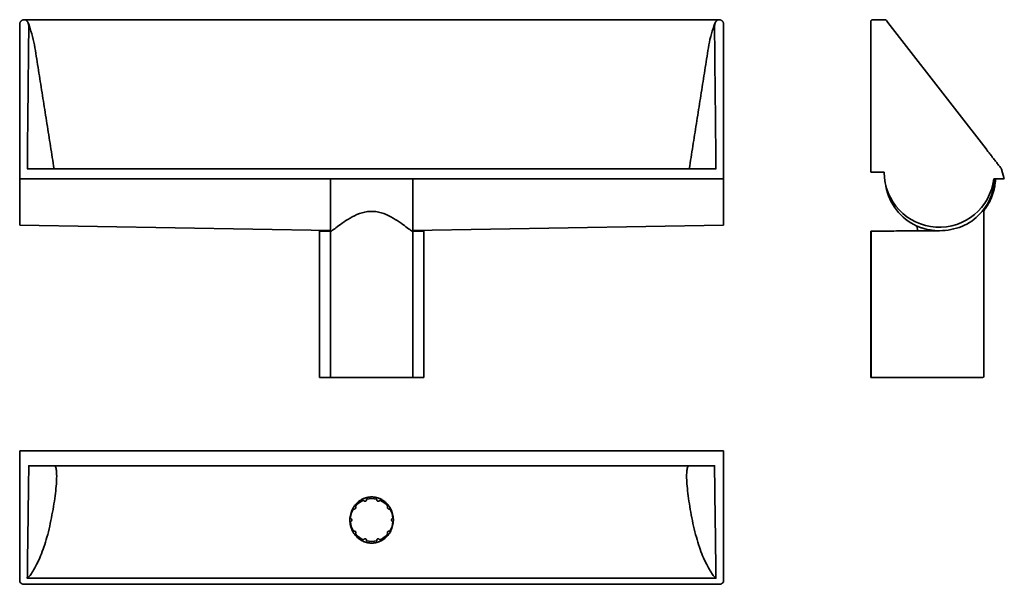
# Model space of a CAD drawing. Header units: millimetres. Extents: x 358 to 2862, y 1447 to 2883.
import ezdxf

# ---------------------------------------------------------------- set-up
doc = ezdxf.new("R2010")
doc.units = ezdxf.units.MM
doc.header["$LTSCALE"] = 14.285714
doc.layers.add('Visible Edges(ISO)', color=7, linetype='Continuous', lineweight=35)
doc.layers.add('Visible Tangent Edges(ISO)', color=7, linetype='Continuous', lineweight=35)

msp = doc.modelspace()

# ---------------------------------------------------------------- linework, layer by layer
msp.add_arc((2727.9, 2479.9), 109.1, 342.3124, 358.9942)
at = {"layer": 'Visible Edges(ISO)'}
for p, q in [((369.3, 2883), (369.4, 2883)), ((369.4, 2883), (372.6, 2883)), ((369.4, 2883), (369.4, 2883)), ((372.6, 2883), (377.6, 2883)), ((377.6, 2883), (379.6, 2883)), ((379.6, 2883), (379.6, 2883)), ((2125.8, 2883), (379.6, 2883)), ((2127.7, 2883), (2125.8, 2883)), ((2125.8, 2883), (2125.8, 2883)), ((2132.7, 2883), (2127.7, 2883)), ((2135.9, 2883), (2132.7, 2883)), ((2136, 2883), (2135.9, 2883)), ((2136.1, 2883), (2136, 2883)), ((2527.1, 2883), (2557.6, 2883)), ((2561.6, 2881.1), (2565.5, 2876)), ((357.7, 2499.6), (357.7, 2871.4)), ((2147.7, 2499.6), (2147.7, 2871.4)), ((2522.1, 2878), (2522.1, 2871.4)), ((2522.1, 2871.4), (2522.1, 2495)), ((2740.5, 2650.5), (2565.5, 2876)), ((2740.5, 2650.5), (2815.1, 2554.4)), ((2128.6, 2504.2), (376.7, 2504.2)), ((2853.1, 2505.4), (2853.1, 2505.5)), ((357.7, 2478), (357.7, 2499.6)), ((2147.7, 2478), (2147.7, 2499.6)), ((2522.1, 2495), (2556.2, 2495)), ((2854.5, 2502.7), (2861.5, 2478.2)), ((357.7, 2478), (357.7, 2360.2)), ((357.7, 2478), (363.3, 2478)), ((369.2, 2478), (363.3, 2478)), ((369.2, 2478), (2136.2, 2478)), ((1147.7, 2478), (1147.7, 2349.7)), ((1357.7, 2478), (1357.7, 2349.7)), ((2136.2, 2478), (2142, 2478)), ((2147.7, 2478), (2142, 2478)), ((2147.7, 2478), (2147.7, 2360.2)), ((2834.9, 2478), (2851.2, 2478)), ((2851.2, 2478), (2860.5, 2478)), ((2860.5, 2478), (2861.5, 2478.2)), ((2809.1, 1976), (2809.1, 2395.7)), ((1147.7, 2347), (357.7, 2360.2)), ((2147.7, 2360.2), (1357.7, 2347)), ((2642, 2346.4), (2638.7, 2358.4)), ((1144.7, 2345), (1119.7, 2345)), ((1119.7, 2345), (1119.7, 1973)), ((1147.7, 2345), (1144.7, 2345)), ((1147.7, 2349.7), (1147.7, 2341.9)), ((1147.7, 1976), (1147.7, 2341.9)), ((1357.7, 2341.9), (1357.7, 2349.7)), ((1360.7, 2345), (1357.7, 2345)), ((1357.7, 1976), (1357.7, 2341.9)), ((1360.7, 2345), (1385.7, 2345)), ((1385.7, 2345), (1385.7, 1973)), ((2522.1, 2345), (2523.1, 2345)), ((2522.1, 1973), (2522.1, 2345)), ((2526.1, 2345), (2523.1, 2345)), ((2523.1, 2345), (2523.1, 1973)), ((1145.5, 1973), (1119.7, 1973)), ((1145.5, 1973), (1150.7, 1973)), ((1354.7, 1973), (1150.7, 1973)), ((1354.7, 1973), (1359.9, 1973)), ((1359.9, 1973), (1385.7, 1973)), ((2523.1, 1973), (2522.1, 1973)), ((2523.1, 1973), (2526.1, 1973)), ((2526.1, 1973), (2704.1, 1973)), ((2806.1, 1973), (2704.1, 1973)), ((357.7, 1464), (357.7, 1786.9)), ((2147.7, 1786.9), (357.7, 1786.9)), ((2147.7, 1464), (2147.7, 1786.9)), ((1109.9, 1748.9), (437.7, 1748.9)), ((1251.7, 1748.9), (1109.9, 1748.9)), ((1251.7, 1748.9), (1252.7, 1748.9)), ((1253.6, 1748.9), (1252.7, 1748.9)), ((1253.6, 1748.9), (1395.5, 1748.9)), ((1395.5, 1748.9), (2067.7, 1748.9)), ((1265.4, 1663.8), (1265.6, 1663.5)), ((1273.2, 1661.1), (1273.4, 1661.2)), ((1206.3, 1639.4), (1206.6, 1639.4)), ((1211.3, 1645.9), (1211.2, 1646.2)), ((1294.1, 1646.2), (1294.1, 1645.9)), ((1298.7, 1639.4), (1299, 1639.4)), ((1198.6, 1614.9), (1198.4, 1615.1)), ((1198.4, 1606.7), (1198.6, 1606.9)), ((1306.9, 1615.1), (1306.7, 1614.9)), ((1306.7, 1606.9), (1306.9, 1606.7)), ((1206.6, 1582.3), (1206.3, 1582.4)), ((1299, 1582.4), (1298.7, 1582.3)), ((1211.2, 1575.6), (1211.3, 1575.9)), ((1232.2, 1560.7), (1231.9, 1560.6)), ((1239.9, 1558), (1239.7, 1558.3)), ((1265.6, 1558.3), (1265.4, 1558)), ((1273.4, 1560.6), (1273.2, 1560.7)), ((1294.1, 1575.9), (1294.1, 1575.6)), ((357.7, 1457.8), (357.7, 1464)), ((2147.7, 1457.8), (2147.7, 1464)), ((367.7, 1447.5), (2137.7, 1447.5))]:
    msp.add_line(p, q, dxfattribs=at)
at = {"layer": 'Visible Edges(ISO)', "flags": 128}
for points in [[(357.7, 2871.4), (357.7, 2872.1), (357.7, 2872.9), (357.9, 2873.6), (358, 2874.3), (358.2, 2875), (358.5, 2875.7), (358.8, 2876.3), (359.1, 2877), (359.5, 2877.6), (359.9, 2878.3), (360.3, 2878.8), (360.8, 2879.4), (361.4, 2879.9), (362, 2880.4), (362.6, 2880.9), (363.2, 2881.3), (363.9, 2881.7), (364.6, 2882.1), (365.4, 2882.3), (366.1, 2882.6), (366.9, 2882.8), (367.7, 2882.9), (368.5, 2883), (369.3, 2883)], [(379.6, 2883), (379.5, 2883), (379.5, 2883), (379.5, 2883), (379.5, 2883), (379.5, 2883), (379.5, 2883), (379.5, 2883), (379.5, 2883), (379.5, 2883), (379.5, 2883), (379.5, 2883), (379.5, 2883), (379.5, 2883), (379.5, 2883), (379.5, 2883), (379.5, 2883), (379.5, 2883), (379.5, 2883), (379.5, 2883), (379.4, 2883), (379.4, 2883), (379.4, 2883), (379.4, 2883), (379.4, 2883)], [(2125.8, 2883), (2125.8, 2883), (2125.8, 2883), (2125.8, 2883), (2125.8, 2883), (2125.8, 2883), (2125.8, 2883), (2125.8, 2883), (2125.8, 2883), (2125.8, 2883), (2125.8, 2883), (2125.8, 2883), (2125.8, 2883), (2125.8, 2883), (2125.8, 2883), (2125.8, 2883), (2125.9, 2883), (2125.9, 2883), (2125.9, 2883), (2125.9, 2883), (2125.9, 2883), (2125.9, 2883), (2125.9, 2883), (2125.9, 2883), (2125.9, 2883)], [(2147.7, 2871.4), (2147.6, 2872.1), (2147.6, 2872.9), (2147.5, 2873.6), (2147.3, 2874.3), (2147.1, 2875), (2146.9, 2875.7), (2146.6, 2876.3), (2146.2, 2877), (2145.9, 2877.6), (2145.4, 2878.3), (2145, 2878.8), (2144.5, 2879.4), (2143.9, 2879.9), (2143.4, 2880.4), (2142.7, 2880.9), (2142.1, 2881.3), (2141.4, 2881.7), (2140.7, 2882.1), (2140, 2882.3), (2139.2, 2882.6), (2138.4, 2882.8), (2137.7, 2882.9), (2136.9, 2883), (2136.1, 2883)], [(2527.1, 2883), (2526.7, 2883), (2526.4, 2883), (2526.1, 2882.9), (2525.8, 2882.9), (2525.5, 2882.8), (2525.2, 2882.7), (2524.9, 2882.5), (2524.6, 2882.4), (2524.3, 2882.2), (2524, 2882), (2523.8, 2881.8), (2523.6, 2881.6), (2523.3, 2881.3), (2523.1, 2881.1), (2522.9, 2880.8), (2522.8, 2880.6), (2522.6, 2880.3), (2522.5, 2880), (2522.3, 2879.7), (2522.2, 2879.3), (2522.2, 2879), (2522.1, 2878.7), (2522.1, 2878.4), (2522.1, 2878)], [(2853.1, 2505.5), (2851.5, 2507.5), (2850, 2509.5), (2848.4, 2511.5), (2846.8, 2513.5), (2845.2, 2515.6), (2843.7, 2517.6), (2842.1, 2519.6), (2840.5, 2521.7), (2838.9, 2523.7), (2837.4, 2525.7), (2835.8, 2527.8), (2834.2, 2529.8), (2832.6, 2531.8), (2831, 2533.9), (2829.4, 2535.9), (2827.8, 2538), (2826.3, 2540), (2824.7, 2542.1), (2823.1, 2544.1), (2821.5, 2546.2), (2819.9, 2548.2), (2818.3, 2550.3), (2816.7, 2552.4), (2815.1, 2554.4)], [(2854.5, 2502.7), (2854.4, 2502.8), (2854.4, 2503), (2854.4, 2503.1), (2854.3, 2503.2), (2854.3, 2503.3), (2854.2, 2503.4), (2854.2, 2503.6), (2854.1, 2503.7), (2854.1, 2503.8), (2854, 2503.9), (2854, 2504), (2853.9, 2504.1), (2853.9, 2504.2), (2853.8, 2504.4), (2853.7, 2504.5), (2853.7, 2504.6), (2853.6, 2504.7), (2853.6, 2504.8), (2853.5, 2504.9), (2853.4, 2505), (2853.3, 2505.1), (2853.3, 2505.2), (2853.2, 2505.3), (2853.1, 2505.4)], [(2854.5, 2502.7), (2854.3, 2503.3), (2854.1, 2503.9), (2853.7, 2504.5), (2853.4, 2505)], [(2839, 2478), (2838.8, 2475.3), (2838.7, 2472.6), (2838.4, 2469.9), (2838.1, 2467.2), (2837.8, 2464.5), (2837.4, 2461.9), (2837, 2459.2), (2836.5, 2456.5), (2835.9, 2453.9), (2835.3, 2451.3), (2834.7, 2448.7), (2834, 2446.1), (2833.2, 2443.5), (2832.4, 2440.9), (2831.6, 2438.3), (2830.7, 2435.8), (2829.7, 2433.2), (2828.7, 2430.7), (2827.7, 2428.2), (2826.6, 2425.8), (2825.4, 2423.3), (2824.3, 2420.9), (2823, 2418.5), (2821.7, 2416.1), (2820.4, 2413.8), (2819, 2411.5), (2817.6, 2409.2), (2816.2, 2406.9), (2814.7, 2404.7), (2813.1, 2402.5), (2811.5, 2400.3), (2809.9, 2398.1)], [(2831.8, 2446.7), (2829.7, 2439.8), (2827.2, 2433), (2824.4, 2426.3), (2821.3, 2419.8), (2817.8, 2413.5), (2813.9, 2407.3), (2809.7, 2401.4), (2805.3, 2395.7), (2800.5, 2390.3), (2795.4, 2385.1), (2790.1, 2380.1), (2784.5, 2375.5), (2778.7, 2371.1), (2772.6, 2367.1), (2766.4, 2363.5), (2760, 2360.2), (2753.4, 2357.3), (2746.6, 2354.8), (2739.7, 2352.6), (2732.7, 2350.9), (2725.6, 2349.4), (2718.5, 2348.3), (2711.3, 2347.4), (2704.1, 2346.8)], [(2692.2, 2346.3), (2688.7, 2346.4), (2685.2, 2346.7), (2681.7, 2347.1), (2678.3, 2347.5), (2675, 2348), (2671.7, 2348.5), (2668.6, 2349.1), (2665.5, 2349.8), (2662.6, 2350.5), (2659.8, 2351.2), (2657.1, 2352), (2654.6, 2352.7), (2652.2, 2353.5), (2650, 2354.2), (2648, 2355), (2646.1, 2355.6), (2644.4, 2356.3), (2642.9, 2356.8), (2641.7, 2357.3), (2640.6, 2357.8), (2639.8, 2358.1), (2639.2, 2358.3), (2638.8, 2358.4), (2638.7, 2358.4)], [(2704.1, 2346.8), (2696.8, 2346.4), (2689.5, 2346.2), (2682.2, 2346.1), (2674.9, 2346.2), (2667.6, 2346.2), (2660.4, 2346.3), (2653.1, 2346.4), (2645.8, 2346.4), (2638.5, 2346.4), (2631.3, 2346.3), (2624, 2346.2), (2616.7, 2346.1), (2609.4, 2346), (2602.1, 2345.9), (2594.9, 2345.8), (2587.6, 2345.8), (2580.3, 2345.7), (2573, 2345.6), (2565.7, 2345.6), (2558.5, 2345.5), (2551.2, 2345.4), (2543.9, 2345.3), (2536.6, 2345.2), (2529.3, 2345.1), (2522.1, 2345)], [(437.7, 1748.9), (438, 1748.9), (438.3, 1748.9), (438.6, 1748.9), (438.9, 1748.9), (439.2, 1748.9), (439.5, 1748.9), (439.8, 1748.9), (440.1, 1748.9), (440.4, 1748.9), (440.7, 1748.9), (441.1, 1748.9), (441.4, 1748.9), (441.7, 1748.9), (442, 1748.9), (442.3, 1748.9), (442.6, 1748.9), (442.9, 1748.9), (443.2, 1748.9), (443.5, 1748.9), (443.9, 1748.9), (444.2, 1748.9), (444.5, 1748.9), (444.8, 1748.9), (445.1, 1748.9)], [(2067.7, 1748.9), (2067.4, 1748.9), (2067, 1748.9), (2066.7, 1748.9), (2066.4, 1748.9), (2066.1, 1748.9), (2065.8, 1748.9), (2065.5, 1748.9), (2065.2, 1748.9), (2064.9, 1748.9), (2064.6, 1748.9), (2064.3, 1748.9), (2064, 1748.9), (2063.6, 1748.9), (2063.3, 1748.9), (2063, 1748.9), (2062.7, 1748.9), (2062.4, 1748.9), (2062.1, 1748.9), (2061.8, 1748.9), (2061.5, 1748.9), (2061.2, 1748.9), (2060.8, 1748.9), (2060.5, 1748.9), (2060.2, 1748.9)], [(1231.9, 1661.2), (1231.9, 1661.2), (1231.9, 1661.2), (1231.9, 1661.2), (1231.9, 1661.2), (1231.9, 1661.2), (1231.9, 1661.2), (1231.9, 1661.2), (1231.9, 1661.1), (1231.9, 1661.1), (1231.9, 1661.1), (1231.9, 1661.1), (1231.9, 1661.1), (1232, 1661.1), (1232, 1661.1), (1232, 1661.1), (1232, 1661), (1232, 1661), (1232, 1661), (1232, 1661), (1232, 1661), (1232, 1660.9), (1232, 1660.9), (1232, 1660.9), (1232, 1660.9)], [(1232, 1660.9), (1232.3, 1660.5), (1232.6, 1660.1), (1232.9, 1659.7), (1233.3, 1659.4), (1233.7, 1659.1), (1234.2, 1658.9), (1234.6, 1658.7), (1235.1, 1658.6), (1235.6, 1658.6), (1236.1, 1658.6), (1236.6, 1658.6), (1237.1, 1658.8), (1237.6, 1659), (1238, 1659.2), (1238.4, 1659.5), (1238.8, 1659.8), (1239.1, 1660.2), (1239.4, 1660.6), (1239.7, 1661), (1239.8, 1661.5), (1240, 1662.1), (1240, 1662.6), (1240, 1663), (1240, 1663.5)], [(1240, 1663.5), (1239.9, 1663.5), (1239.9, 1663.5), (1239.9, 1663.5), (1239.9, 1663.6), (1239.9, 1663.6), (1239.9, 1663.6), (1239.9, 1663.6), (1239.9, 1663.6), (1239.9, 1663.7), (1239.9, 1663.7), (1239.9, 1663.7), (1239.9, 1663.7), (1239.9, 1663.7), (1239.9, 1663.7), (1239.9, 1663.7), (1239.9, 1663.7), (1239.9, 1663.7), (1239.9, 1663.8), (1239.9, 1663.8), (1239.9, 1663.8), (1239.9, 1663.8), (1239.9, 1663.8), (1239.9, 1663.8), (1239.9, 1663.8)], [(1265.5, 1663.4), (1265.5, 1663.4), (1265.6, 1663.4), (1265.6, 1663.4), (1265.6, 1663.4), (1265.6, 1663.4), (1265.6, 1663.4), (1265.6, 1663.5), (1265.6, 1663.5), (1265.6, 1663.5), (1265.6, 1663.5), (1265.6, 1663.5), (1265.6, 1663.5), (1265.6, 1663.5), (1265.6, 1663.5), (1265.6, 1663.5), (1265.6, 1663.5), (1265.6, 1663.5), (1265.6, 1663.5), (1265.6, 1663.5), (1265.6, 1663.5), (1265.6, 1663.5), (1265.6, 1663.5), (1265.6, 1663.5), (1265.6, 1663.5)], [(1273.1, 1660.9), (1272.9, 1660.6), (1272.6, 1660.2), (1272.3, 1659.9), (1271.9, 1659.5), (1271.5, 1659.2), (1271.1, 1659), (1270.6, 1658.9), (1270.2, 1658.8), (1269.7, 1658.7), (1269.2, 1658.7), (1268.7, 1658.8), (1268.3, 1658.9), (1267.8, 1659.1), (1267.4, 1659.3), (1267, 1659.6), (1266.7, 1659.9), (1266.3, 1660.3), (1266.1, 1660.6), (1265.8, 1661.1), (1265.7, 1661.5), (1265.6, 1662), (1265.5, 1662.4), (1265.5, 1662.9), (1265.5, 1663.4)], [(1273.2, 1661.1), (1273.2, 1661.1), (1273.2, 1661.1), (1273.2, 1661.1), (1273.1, 1661.1), (1273.1, 1661.1), (1273.1, 1661.1), (1273.1, 1661.1), (1273.1, 1661.1), (1273.1, 1661.1), (1273.1, 1661.1), (1273.1, 1661), (1273.1, 1661), (1273.1, 1661), (1273.1, 1661), (1273.1, 1661), (1273.1, 1661), (1273.1, 1661), (1273.1, 1661), (1273.1, 1661), (1273.1, 1661), (1273.1, 1661), (1273.1, 1661), (1273.1, 1661), (1273.1, 1660.9)], [(1214.1, 1568.9), (1211.8, 1571.5), (1209.6, 1574.1), (1207.6, 1576.9), (1205.8, 1579.9), (1204.1, 1582.9), (1202.6, 1586), (1201.3, 1589.2), (1200.1, 1592.5), (1199.2, 1595.9), (1198.4, 1599.3), (1197.9, 1602.7), (1197.5, 1606.2), (1197.3, 1609.7), (1197.4, 1613.2), (1197.6, 1616.7), (1198, 1620.2), (1198.6, 1623.6), (1199.5, 1627), (1200.5, 1630.3), (1201.7, 1633.6), (1203.1, 1636.8), (1204.6, 1639.9), (1206.4, 1642.9), (1208.3, 1645.8)], [(1214.1, 1568.9), (1211.8, 1571.5), (1209.6, 1574.1), (1207.6, 1576.9), (1205.8, 1579.8), (1204.1, 1582.9), (1202.6, 1586), (1201.3, 1589.2), (1200.2, 1592.5), (1199.2, 1595.8), (1198.4, 1599.2), (1197.9, 1602.7), (1197.5, 1606.2), (1197.4, 1609.7), (1197.4, 1613.2), (1197.6, 1616.7), (1198, 1620.2), (1198.7, 1623.6), (1199.5, 1627), (1200.5, 1630.4), (1201.7, 1633.6), (1203.1, 1636.8), (1204.6, 1639.9), (1206.4, 1642.9), (1208.3, 1645.8)], [(1206.7, 1639.4), (1206.7, 1639.4), (1206.7, 1639.4), (1206.7, 1639.4), (1206.7, 1639.4), (1206.7, 1639.4), (1206.7, 1639.4), (1206.7, 1639.4), (1206.7, 1639.4), (1206.6, 1639.4), (1206.6, 1639.4), (1206.6, 1639.4), (1206.6, 1639.4), (1206.6, 1639.4), (1206.6, 1639.4), (1206.6, 1639.4), (1206.6, 1639.4), (1206.6, 1639.4), (1206.6, 1639.4), (1206.6, 1639.4), (1206.6, 1639.4), (1206.6, 1639.4), (1206.6, 1639.4), (1206.6, 1639.4), (1206.6, 1639.4)], [(1211.4, 1645.8), (1211.7, 1645.5), (1211.9, 1645.1), (1212.2, 1644.7), (1212.4, 1644.2), (1212.5, 1643.8), (1212.6, 1643.3), (1212.6, 1642.8), (1212.5, 1642.3), (1212.4, 1641.9), (1212.3, 1641.4), (1212.1, 1641), (1211.8, 1640.6), (1211.5, 1640.2), (1211.2, 1639.9), (1210.8, 1639.6), (1210.4, 1639.3), (1209.9, 1639.2), (1209.5, 1639), (1209, 1638.9), (1208.5, 1638.9), (1208.1, 1638.9), (1207.6, 1639), (1207.2, 1639.2), (1206.7, 1639.4)], [(1211.3, 1645.9), (1211.3, 1645.9), (1211.3, 1645.9), (1211.3, 1645.9), (1211.3, 1645.9), (1211.3, 1645.9), (1211.3, 1645.9), (1211.3, 1645.9), (1211.3, 1645.9), (1211.3, 1645.9), (1211.3, 1645.9), (1211.3, 1645.9), (1211.3, 1645.9), (1211.3, 1645.9), (1211.3, 1645.9), (1211.3, 1645.9), (1211.3, 1645.8), (1211.3, 1645.8), (1211.3, 1645.8), (1211.3, 1645.8), (1211.3, 1645.8), (1211.3, 1645.8), (1211.4, 1645.8), (1211.4, 1645.8), (1211.4, 1645.8)], [(1297.1, 1645.8), (1299, 1642.9), (1300.7, 1639.9), (1302.2, 1636.8), (1303.6, 1633.6), (1304.8, 1630.4), (1305.8, 1627), (1306.6, 1623.6), (1307.3, 1620.2), (1307.7, 1616.7), (1307.9, 1613.2), (1308, 1609.7), (1307.8, 1606.2), (1307.4, 1602.7), (1306.9, 1599.2), (1306.1, 1595.8), (1305.2, 1592.5), (1304, 1589.2), (1302.7, 1586), (1301.2, 1582.8), (1299.5, 1579.8), (1297.7, 1576.9), (1295.7, 1574.1), (1293.5, 1571.5), (1291.2, 1568.9)], [(1298.6, 1639.4), (1298.2, 1639.2), (1297.8, 1639.1), (1297.3, 1639), (1296.8, 1638.9), (1296.3, 1638.9), (1295.9, 1639), (1295.4, 1639.1), (1295, 1639.3), (1294.5, 1639.6), (1294.2, 1639.9), (1293.8, 1640.2), (1293.5, 1640.6), (1293.3, 1641), (1293, 1641.4), (1292.9, 1641.9), (1292.8, 1642.3), (1292.7, 1642.8), (1292.7, 1643.3), (1292.8, 1643.7), (1292.9, 1644.2), (1293.1, 1644.6), (1293.3, 1645.1), (1293.6, 1645.4), (1293.9, 1645.8)], [(1293.9, 1645.8), (1293.9, 1645.8), (1294, 1645.8), (1294, 1645.8), (1294, 1645.8), (1294, 1645.8), (1294, 1645.8), (1294, 1645.8), (1294, 1645.8), (1294, 1645.8), (1294, 1645.9), (1294, 1645.9), (1294, 1645.9), (1294, 1645.9), (1294, 1645.9), (1294, 1645.9), (1294, 1645.9), (1294, 1645.9), (1294, 1645.9), (1294, 1645.9), (1294, 1645.9), (1294.1, 1645.9), (1294.1, 1645.9), (1294.1, 1645.9), (1294.1, 1645.9)], [(1298.7, 1639.4), (1298.7, 1639.4), (1298.7, 1639.4), (1298.7, 1639.4), (1298.7, 1639.4), (1298.7, 1639.4), (1298.7, 1639.4), (1298.7, 1639.4), (1298.7, 1639.4), (1298.7, 1639.4), (1298.7, 1639.4), (1298.7, 1639.4), (1298.7, 1639.4), (1298.7, 1639.4), (1298.7, 1639.4), (1298.7, 1639.4), (1298.7, 1639.4), (1298.7, 1639.4), (1298.7, 1639.4), (1298.7, 1639.4), (1298.6, 1639.4), (1298.6, 1639.4), (1298.6, 1639.4), (1298.6, 1639.4), (1298.6, 1639.4)], [(1198.6, 1614.9), (1198.6, 1614.9), (1198.6, 1614.9), (1198.6, 1614.9), (1198.6, 1614.9), (1198.6, 1614.9), (1198.6, 1614.9), (1198.6, 1614.9), (1198.6, 1614.9), (1198.6, 1614.9), (1198.6, 1614.9), (1198.6, 1614.9), (1198.6, 1614.9), (1198.6, 1614.9), (1198.7, 1614.9), (1198.7, 1614.9), (1198.7, 1614.9), (1198.7, 1614.9), (1198.7, 1614.9), (1198.7, 1614.9), (1198.7, 1614.9), (1198.7, 1614.9), (1198.7, 1614.9), (1198.7, 1614.9), (1198.8, 1614.9)], [(1198.8, 1606.9), (1198.7, 1606.9), (1198.7, 1606.9), (1198.7, 1606.9), (1198.7, 1606.9), (1198.7, 1606.9), (1198.7, 1606.9), (1198.7, 1606.9), (1198.7, 1606.9), (1198.7, 1606.9), (1198.7, 1606.9), (1198.7, 1606.9), (1198.6, 1606.9), (1198.6, 1606.9), (1198.6, 1606.9), (1198.6, 1606.9), (1198.6, 1606.9), (1198.6, 1606.9), (1198.6, 1606.9), (1198.6, 1606.9), (1198.6, 1606.9), (1198.6, 1606.9), (1198.6, 1606.9), (1198.6, 1606.9), (1198.6, 1606.9)], [(1198.8, 1614.9), (1199.2, 1614.8), (1199.6, 1614.7), (1200, 1614.5), (1200.5, 1614.2), (1200.9, 1613.9), (1201.2, 1613.5), (1201.5, 1613.2), (1201.7, 1612.8), (1201.9, 1612.3), (1202.1, 1611.9), (1202.1, 1611.4), (1202.2, 1610.9), (1202.1, 1610.4), (1202.1, 1610), (1201.9, 1609.5), (1201.7, 1609.1), (1201.5, 1608.6), (1201.2, 1608.3), (1200.9, 1607.9), (1200.5, 1607.6), (1200.1, 1607.4), (1199.7, 1607.2), (1199.2, 1607), (1198.8, 1606.9)], [(1306.6, 1606.9), (1306.1, 1607), (1305.7, 1607.1), (1305.3, 1607.3), (1304.9, 1607.6), (1304.5, 1607.9), (1304.1, 1608.3), (1303.8, 1608.6), (1303.6, 1609), (1303.4, 1609.5), (1303.3, 1609.9), (1303.2, 1610.4), (1303.2, 1610.9), (1303.2, 1611.4), (1303.3, 1611.8), (1303.4, 1612.3), (1303.6, 1612.7), (1303.8, 1613.1), (1304.1, 1613.5), (1304.5, 1613.9), (1304.8, 1614.2), (1305.2, 1614.4), (1305.6, 1614.6), (1306.1, 1614.8), (1306.6, 1614.9)], [(1306.6, 1614.9), (1306.6, 1614.9), (1306.6, 1614.9), (1306.6, 1614.9), (1306.6, 1614.9), (1306.6, 1614.9), (1306.6, 1614.9), (1306.6, 1614.9), (1306.6, 1614.9), (1306.7, 1614.9), (1306.7, 1614.9), (1306.7, 1614.9), (1306.7, 1614.9), (1306.7, 1614.9), (1306.7, 1614.9), (1306.7, 1614.9), (1306.7, 1614.9), (1306.7, 1614.9), (1306.7, 1614.9), (1306.7, 1614.9), (1306.7, 1614.9), (1306.7, 1614.9), (1306.7, 1614.9), (1306.7, 1614.9), (1306.7, 1614.9)], [(1306.7, 1606.9), (1306.7, 1606.9), (1306.7, 1606.9), (1306.7, 1606.9), (1306.7, 1606.9), (1306.7, 1606.9), (1306.7, 1606.9), (1306.7, 1606.9), (1306.7, 1606.9), (1306.7, 1606.9), (1306.7, 1606.9), (1306.7, 1606.9), (1306.7, 1606.9), (1306.7, 1606.9), (1306.7, 1606.9), (1306.7, 1606.9), (1306.7, 1606.9), (1306.6, 1606.9), (1306.6, 1606.9), (1306.6, 1606.9), (1306.6, 1606.9), (1306.6, 1606.9), (1306.6, 1606.9), (1306.6, 1606.9), (1306.6, 1606.9)], [(1206.6, 1582.3), (1206.6, 1582.3), (1206.6, 1582.3), (1206.6, 1582.3), (1206.6, 1582.3), (1206.6, 1582.3), (1206.6, 1582.3), (1206.6, 1582.3), (1206.6, 1582.4), (1206.6, 1582.4), (1206.6, 1582.4), (1206.6, 1582.4), (1206.6, 1582.4), (1206.6, 1582.4), (1206.6, 1582.4), (1206.6, 1582.4), (1206.6, 1582.4), (1206.6, 1582.4), (1206.7, 1582.4), (1206.7, 1582.4), (1206.7, 1582.4), (1206.7, 1582.4), (1206.7, 1582.4), (1206.7, 1582.4), (1206.7, 1582.4)], [(1206.7, 1582.4), (1207.1, 1582.6), (1207.5, 1582.7), (1208, 1582.8), (1208.5, 1582.9), (1209, 1582.9), (1209.5, 1582.8), (1209.9, 1582.6), (1210.4, 1582.5), (1210.8, 1582.2), (1211.2, 1581.9), (1211.5, 1581.6), (1211.8, 1581.2), (1212.1, 1580.8), (1212.3, 1580.4), (1212.4, 1579.9), (1212.5, 1579.5), (1212.6, 1579), (1212.6, 1578.5), (1212.5, 1578.1), (1212.4, 1577.6), (1212.2, 1577.2), (1212, 1576.7), (1211.7, 1576.4), (1211.4, 1576)], [(1293.9, 1576), (1293.6, 1576.3), (1293.4, 1576.7), (1293.1, 1577.1), (1293, 1577.6), (1292.8, 1578), (1292.7, 1578.5), (1292.7, 1579), (1292.8, 1579.5), (1292.9, 1579.9), (1293, 1580.4), (1293.2, 1580.8), (1293.5, 1581.2), (1293.8, 1581.6), (1294.1, 1581.9), (1294.5, 1582.2), (1294.9, 1582.4), (1295.4, 1582.6), (1295.8, 1582.8), (1296.3, 1582.9), (1296.8, 1582.9), (1297.3, 1582.8), (1297.7, 1582.8), (1298.2, 1582.6), (1298.6, 1582.4)], [(1298.6, 1582.4), (1298.6, 1582.4), (1298.6, 1582.4), (1298.6, 1582.4), (1298.6, 1582.4), (1298.6, 1582.4), (1298.7, 1582.4), (1298.7, 1582.4), (1298.7, 1582.4), (1298.7, 1582.4), (1298.7, 1582.4), (1298.7, 1582.4), (1298.7, 1582.4), (1298.7, 1582.4), (1298.7, 1582.4), (1298.7, 1582.4), (1298.7, 1582.4), (1298.7, 1582.4), (1298.7, 1582.3), (1298.7, 1582.3), (1298.7, 1582.3), (1298.7, 1582.3), (1298.7, 1582.3), (1298.7, 1582.3), (1298.7, 1582.3)], [(1211.4, 1576), (1211.4, 1576), (1211.4, 1576), (1211.4, 1576), (1211.4, 1576), (1211.3, 1576), (1211.3, 1576), (1211.3, 1576), (1211.3, 1576), (1211.3, 1575.9), (1211.3, 1575.9), (1211.3, 1575.9), (1211.3, 1575.9), (1211.3, 1575.9), (1211.3, 1575.9), (1211.3, 1575.9), (1211.3, 1575.9), (1211.3, 1575.9), (1211.3, 1575.9), (1211.3, 1575.9), (1211.3, 1575.9), (1211.3, 1575.9), (1211.3, 1575.9), (1211.3, 1575.9), (1211.3, 1575.9)], [(1232.2, 1560.9), (1232.4, 1561.2), (1232.7, 1561.6), (1233, 1561.9), (1233.4, 1562.3), (1233.8, 1562.5), (1234.2, 1562.8), (1234.7, 1562.9), (1235.2, 1563), (1235.6, 1563.1), (1236.1, 1563.1), (1236.6, 1563), (1237, 1562.9), (1237.5, 1562.7), (1237.9, 1562.5), (1238.3, 1562.2), (1238.7, 1561.9), (1239, 1561.5), (1239.3, 1561.1), (1239.5, 1560.7), (1239.6, 1560.3), (1239.8, 1559.8), (1239.8, 1559.4), (1239.8, 1558.9), (1239.8, 1558.4)], [(1232.2, 1560.7), (1232.2, 1560.7), (1232.2, 1560.7), (1232.2, 1560.7), (1232.2, 1560.7), (1232.2, 1560.7), (1232.2, 1560.7), (1232.2, 1560.7), (1232.2, 1560.7), (1232.2, 1560.7), (1232.2, 1560.7), (1232.2, 1560.7), (1232.2, 1560.7), (1232.2, 1560.8), (1232.2, 1560.8), (1232.2, 1560.8), (1232.2, 1560.8), (1232.2, 1560.8), (1232.2, 1560.8), (1232.2, 1560.8), (1232.2, 1560.8), (1232.2, 1560.8), (1232.2, 1560.8), (1232.2, 1560.8), (1232.2, 1560.9)], [(1239.8, 1558.4), (1239.8, 1558.4), (1239.8, 1558.4), (1239.8, 1558.4), (1239.8, 1558.4), (1239.8, 1558.4), (1239.8, 1558.3), (1239.8, 1558.3), (1239.8, 1558.3), (1239.8, 1558.3), (1239.8, 1558.3), (1239.8, 1558.3), (1239.8, 1558.3), (1239.7, 1558.3), (1239.7, 1558.3), (1239.7, 1558.3), (1239.7, 1558.3), (1239.7, 1558.3), (1239.7, 1558.3), (1239.7, 1558.3), (1239.7, 1558.3), (1239.7, 1558.3), (1239.7, 1558.3), (1239.7, 1558.3), (1239.7, 1558.3)], [(1265.5, 1558.4), (1265.5, 1558.8), (1265.5, 1559.3), (1265.5, 1559.7), (1265.7, 1560.2), (1265.8, 1560.7), (1266.1, 1561.1), (1266.3, 1561.5), (1266.6, 1561.9), (1267, 1562.2), (1267.4, 1562.5), (1267.8, 1562.7), (1268.3, 1562.9), (1268.7, 1563), (1269.2, 1563.1), (1269.7, 1563.1), (1270.1, 1563), (1270.6, 1562.9), (1271.1, 1562.8), (1271.5, 1562.6), (1271.9, 1562.3), (1272.2, 1562), (1272.6, 1561.7), (1272.9, 1561.3), (1273.1, 1560.9)], [(1265.6, 1558.3), (1265.6, 1558.3), (1265.6, 1558.3), (1265.6, 1558.3), (1265.6, 1558.3), (1265.6, 1558.3), (1265.6, 1558.3), (1265.6, 1558.3), (1265.6, 1558.3), (1265.6, 1558.3), (1265.6, 1558.3), (1265.6, 1558.3), (1265.6, 1558.3), (1265.6, 1558.3), (1265.6, 1558.3), (1265.6, 1558.3), (1265.6, 1558.3), (1265.6, 1558.3), (1265.6, 1558.3), (1265.6, 1558.3), (1265.6, 1558.4), (1265.6, 1558.4), (1265.6, 1558.4), (1265.6, 1558.4), (1265.5, 1558.4)], [(1273.1, 1560.9), (1273.1, 1560.8), (1273.1, 1560.8), (1273.1, 1560.8), (1273.1, 1560.8), (1273.1, 1560.8), (1273.1, 1560.8), (1273.1, 1560.8), (1273.1, 1560.8), (1273.1, 1560.8), (1273.1, 1560.8), (1273.1, 1560.8), (1273.1, 1560.8), (1273.1, 1560.7), (1273.1, 1560.7), (1273.1, 1560.7), (1273.1, 1560.7), (1273.1, 1560.7), (1273.1, 1560.7), (1273.1, 1560.7), (1273.1, 1560.7), (1273.2, 1560.7), (1273.2, 1560.7), (1273.2, 1560.7), (1273.2, 1560.7)], [(1294.1, 1575.9), (1294.1, 1575.9), (1294.1, 1575.9), (1294.1, 1575.9), (1294, 1575.9), (1294, 1575.9), (1294, 1575.9), (1294, 1575.9), (1294, 1575.9), (1294, 1575.9), (1294, 1575.9), (1294, 1575.9), (1294, 1575.9), (1294, 1575.9), (1294, 1575.9), (1294, 1575.9), (1294, 1575.9), (1294, 1575.9), (1294, 1576), (1294, 1576), (1294, 1576), (1294, 1576), (1294, 1576), (1294, 1576), (1293.9, 1576)]]:
    msp.add_lwpolyline(points, dxfattribs=at)
at = {"layer": 'Visible Edges(ISO)'}
for centre, radius, start, end in [((2557.6, 2878), 4.99, 37.814, 90), ((2696.1, 2495), 139.8, 180, 353.0121), ((2698.1, 2485.2), 140, 190.6303, 244.9223), ((2813.1, 2395.7), 4, 142.3221, 180), ((1150.7, 1976), 3, 180, 270), ((1354.7, 1976), 3, 270, 0), ((2806.1, 1976), 3, 270, 0), ((1252.7, 1610.9), 54.4, 112.4224, 139.5776), ((1252.7, 1610.9), 54.4, 76.4224, 103.5776), ((1252.7, 1610.9), 54.4, 40.4224, 67.5776), ((1252.7, 1610.9), 54.4, 148.4224, 175.5776), ((1252.7, 1610.9), 54.4, 4.4224, 31.5776), ((1252.7, 1610.9), 54.4, 184.4224, 211.5776), ((1252.7, 1610.9), 54.4, 328.4224, 355.5776), ((1252.7, 1610.9), 54.4, 220.4224, 247.5776), ((1252.7, 1610.9), 54.4, 256.4224, 283.5776), ((1252.7, 1610.9), 54.4, 292.4224, 319.5776)]:
    msp.add_arc(centre, radius, start, end, dxfattribs=at)
for centre, major_axis, ratio, start_param, end_param in [((380.3, 2878), (-0.83, 5), 0.210301, -0.034878, 0.091766), ((2125, 2878), (0.83, 5), 0.210301, -0.091766, 0.034878), ((367.7, 1457.8), (0, 10.4), 0.961262, 1.570796, 2.690566), ((2137.7, 1457.8), (0, 10.4), 0.961262, 3.592619, 4.712389), ((367.7, 1457.1), (-10, 0), 0.961262, 1.11977, 1.570796), ((2137.7, 1457.1), (10, 0), 0.961262, 4.712389, 5.163416)]:
    msp.add_ellipse(centre, major_axis=major_axis, ratio=ratio, start_param=start_param, end_param=end_param, dxfattribs=at)
at = {"layer": 'Visible Tangent Edges(ISO)'}
for p in [(1252.6, 1669.5), (1252.7, 1669.5)]:
    msp.add_line(p, (1252.7, 1669.5), dxfattribs=at)
at = {"layer": 'Visible Tangent Edges(ISO)', "flags": 128}
for points in [[(377.6, 2878), (377.5, 2878.1), (377.4, 2878.2), (377.3, 2878.3), (377.2, 2878.4), (377.1, 2878.5), (377, 2878.6), (376.9, 2878.7), (376.8, 2878.9), (376.7, 2879), (376.6, 2879.1), (376.5, 2879.2), (376.4, 2879.3), (376.3, 2879.4), (376.2, 2879.5), (376.1, 2879.6), (376, 2879.8), (375.9, 2879.9), (375.7, 2880), (375.6, 2880.1), (375.5, 2880.2), (375.4, 2880.4), (375.2, 2880.5), (375.1, 2880.6), (374.9, 2880.7)], [(380.7, 2867), (380.6, 2867.6), (380.6, 2868.2), (380.5, 2868.8), (380.3, 2869.5), (380.2, 2870.1), (380.1, 2870.7), (379.9, 2871.3), (379.8, 2871.9), (379.6, 2872.5), (379.4, 2873.1), (379.2, 2873.7), (379, 2874.3), (378.8, 2874.9), (378.6, 2875.5), (378.3, 2876.1), (378, 2876.6), (377.7, 2877.2), (377.4, 2877.7), (377, 2878.3), (376.7, 2878.8), (376.3, 2879.3), (375.8, 2879.8), (375.4, 2880.3), (374.9, 2880.7)], [(2124.6, 2867), (2124.7, 2867.6), (2124.8, 2868.2), (2124.9, 2868.8), (2125, 2869.5), (2125.1, 2870.1), (2125.2, 2870.7), (2125.4, 2871.3), (2125.5, 2871.9), (2125.7, 2872.5), (2125.9, 2873.1), (2126.1, 2873.7), (2126.3, 2874.3), (2126.5, 2874.9), (2126.8, 2875.5), (2127, 2876.1), (2127.3, 2876.6), (2127.6, 2877.2), (2127.9, 2877.7), (2128.3, 2878.3), (2128.7, 2878.8), (2129.1, 2879.3), (2129.5, 2879.8), (2129.9, 2880.3), (2130.4, 2880.7)], [(2127.7, 2878), (2127.8, 2878.1), (2127.9, 2878.2), (2128, 2878.3), (2128.1, 2878.4), (2128.2, 2878.5), (2128.3, 2878.6), (2128.4, 2878.7), (2128.5, 2878.9), (2128.6, 2879), (2128.7, 2879.1), (2128.8, 2879.2), (2128.9, 2879.3), (2129, 2879.4), (2129.1, 2879.5), (2129.2, 2879.6), (2129.3, 2879.8), (2129.5, 2879.9), (2129.6, 2880), (2129.7, 2880.1), (2129.8, 2880.2), (2130, 2880.4), (2130.1, 2880.5), (2130.2, 2880.6), (2130.4, 2880.7)], [(380.7, 2867), (380.7, 2861.3), (380.6, 2855.6), (380.6, 2850), (380.5, 2844.3), (380.5, 2838.6), (380.4, 2832.9), (380.3, 2827.3), (380.3, 2821.6), (380.2, 2815.9), (380.2, 2810.2), (380.1, 2804.6), (380.1, 2798.9), (380, 2793.2), (379.9, 2787.6), (379.9, 2781.9), (379.8, 2776.2), (379.8, 2770.6), (379.7, 2764.9), (379.7, 2759.2), (379.6, 2753.6), (379.5, 2747.9), (379.5, 2742.2), (379.4, 2736.6), (379.4, 2730.9), (379.3, 2725.2), (379.2, 2719.6), (379.2, 2713.9), (379.1, 2708.3), (379.1, 2702.6), (379, 2696.9), (378.9, 2691.3), (378.9, 2685.6), (378.8, 2679.9), (378.8, 2674.3), (378.7, 2668.6), (378.6, 2663), (378.6, 2657.3), (378.5, 2651.6), (378.5, 2646), (378.4, 2640.3), (378.3, 2634.6), (378.3, 2629), (378.2, 2623.3), (378.2, 2617.6), (378.1, 2612), (378.1, 2606.3), (378, 2600.6), (377.9, 2595), (377.9, 2589.3), (377.8, 2583.6), (377.8, 2578), (377.7, 2572.3), (377.7, 2566.6), (377.6, 2561), (377.5, 2555.3), (377.5, 2549.6), (377.4, 2543.9), (377.4, 2538.3), (377.3, 2532.6), (377.3, 2526.9), (377.2, 2521.2), (377.2, 2515.6), (377.1, 2509.9), (377.1, 2504.2)], [(377.6, 2878), (377.9, 2877.6), (378.1, 2877.2), (378.4, 2876.8), (378.7, 2876.4), (378.9, 2876), (379.2, 2875.5), (379.4, 2875.1), (379.6, 2874.7), (379.8, 2874.2), (380.1, 2873.8), (380.3, 2873.3), (380.5, 2872.9), (380.6, 2872.4), (380.8, 2872), (381, 2871.5), (381.2, 2871), (381.4, 2870.6), (381.5, 2870.1), (381.7, 2869.6), (381.8, 2869.2), (382, 2868.7), (382.1, 2868.2), (382.3, 2867.7), (382.4, 2867.3)], [(382.4, 2867.3), (384.4, 2860.4), (386.4, 2853.6), (388.5, 2846.8), (390.5, 2839.9), (392.3, 2832.9), (393.9, 2825.9), (395.2, 2818.8), (396.4, 2811.6), (397.5, 2804.5), (398.6, 2797.3), (399.7, 2790.2), (400.9, 2783), (402, 2775.9), (403.1, 2768.7), (404.3, 2761.6), (405.4, 2754.5), (406.5, 2747.3), (407.7, 2740.2), (408.8, 2733), (409.9, 2725.9), (411.1, 2718.7), (412.2, 2711.6), (413.3, 2704.4), (414.5, 2697.3), (415.6, 2690.2), (416.7, 2683), (417.9, 2675.9), (419, 2668.7), (420.1, 2661.6), (421.3, 2654.4), (422.4, 2647.3), (423.5, 2640.1), (424.6, 2633), (425.8, 2625.9), (426.9, 2618.7), (428, 2611.6), (429.2, 2604.4), (430.3, 2597.3), (431.4, 2590.1), (432.6, 2583), (433.7, 2575.8), (434.8, 2568.7), (436, 2561.6), (437.1, 2554.4), (438.2, 2547.3), (439.4, 2540.1), (440.5, 2533), (441.6, 2525.8), (442.8, 2518.6), (443.9, 2511.4), (445, 2504.2)], [(2122.9, 2867.3), (2120.9, 2860.4), (2118.9, 2853.6), (2116.8, 2846.8), (2114.8, 2839.9), (2113, 2832.9), (2111.4, 2825.9), (2110.1, 2818.8), (2109, 2811.6), (2107.8, 2804.5), (2106.7, 2797.3), (2105.6, 2790.2), (2104.4, 2783), (2103.3, 2775.9), (2102.2, 2768.7), (2101, 2761.6), (2099.9, 2754.5), (2098.8, 2747.3), (2097.6, 2740.2), (2096.5, 2733), (2095.4, 2725.9), (2094.3, 2718.7), (2093.1, 2711.6), (2092, 2704.4), (2090.9, 2697.3), (2089.7, 2690.2), (2088.6, 2683), (2087.5, 2675.9), (2086.3, 2668.7), (2085.2, 2661.6), (2084.1, 2654.4), (2082.9, 2647.3), (2081.8, 2640.1), (2080.7, 2633), (2079.5, 2625.9), (2078.4, 2618.7), (2077.3, 2611.6), (2076.1, 2604.4), (2075, 2597.3), (2073.9, 2590.1), (2072.8, 2583), (2071.6, 2575.8), (2070.5, 2568.7), (2069.4, 2561.6), (2068.2, 2554.4), (2067.1, 2547.3), (2066, 2540.1), (2064.8, 2533), (2063.7, 2525.8), (2062.5, 2518.6), (2061.4, 2511.4), (2060.3, 2504.2)], [(2127.7, 2878), (2127.5, 2877.6), (2127.2, 2877.2), (2126.9, 2876.8), (2126.7, 2876.4), (2126.4, 2876), (2126.2, 2875.5), (2125.9, 2875.1), (2125.7, 2874.7), (2125.5, 2874.2), (2125.3, 2873.8), (2125.1, 2873.3), (2124.9, 2872.9), (2124.7, 2872.4), (2124.5, 2872), (2124.3, 2871.5), (2124.1, 2871), (2124, 2870.6), (2123.8, 2870.1), (2123.6, 2869.6), (2123.5, 2869.2), (2123.3, 2868.7), (2123.2, 2868.2), (2123.1, 2867.7), (2122.9, 2867.3)], [(2124.6, 2867), (2124.7, 2861.3), (2124.7, 2855.6), (2124.8, 2850), (2124.8, 2844.3), (2124.9, 2838.6), (2124.9, 2832.9), (2125, 2827.3), (2125, 2821.6), (2125.1, 2815.9), (2125.1, 2810.2), (2125.2, 2804.6), (2125.3, 2798.9), (2125.3, 2793.2), (2125.4, 2787.6), (2125.4, 2781.9), (2125.5, 2776.2), (2125.5, 2770.6), (2125.6, 2764.9), (2125.7, 2759.2), (2125.7, 2753.6), (2125.8, 2747.9), (2125.8, 2742.2), (2125.9, 2736.6), (2126, 2730.9), (2126, 2725.2), (2126.1, 2719.6), (2126.1, 2713.9), (2126.2, 2708.3), (2126.3, 2702.6), (2126.3, 2696.9), (2126.4, 2691.3), (2126.4, 2685.6), (2126.5, 2679.9), (2126.6, 2674.3), (2126.6, 2668.6), (2126.7, 2663), (2126.7, 2657.3), (2126.8, 2651.6), (2126.9, 2646), (2126.9, 2640.3), (2127, 2634.6), (2127, 2629), (2127.1, 2623.3), (2127.1, 2617.6), (2127.2, 2612), (2127.3, 2606.3), (2127.3, 2600.6), (2127.4, 2595), (2127.4, 2589.3), (2127.5, 2583.6), (2127.6, 2578), (2127.6, 2572.3), (2127.7, 2566.6), (2127.7, 2561), (2127.8, 2555.3), (2127.8, 2549.6), (2127.9, 2543.9), (2127.9, 2538.3), (2128, 2532.6), (2128.1, 2526.9), (2128.1, 2521.2), (2128.2, 2515.6), (2128.2, 2509.9), (2128.3, 2504.2)], [(1147.7, 2341.9), (1147.9, 2342.5), (1148.6, 2343.4), (1149.8, 2344.5), (1151.4, 2345.8), (1153.5, 2347.5), (1155.9, 2349.4), (1158.8, 2351.6), (1162, 2354.1), (1165.5, 2356.8), (1169.3, 2359.6), (1173.5, 2362.6), (1177.9, 2365.7), (1182.5, 2368.9), (1187.4, 2372.2), (1192.5, 2375.4), (1197.9, 2378.6), (1203.5, 2381.7), (1209.3, 2384.7), (1215.4, 2387.4), (1221.7, 2389.9), (1228.3, 2392.1), (1235.1, 2393.8), (1242, 2395), (1249.1, 2395.6), (1256.2, 2395.6), (1263.3, 2395), (1270.2, 2393.8), (1277, 2392.1), (1283.6, 2389.9), (1289.9, 2387.4), (1296, 2384.7), (1301.8, 2381.7), (1307.4, 2378.6), (1312.8, 2375.4), (1317.9, 2372.2), (1322.8, 2368.9), (1327.5, 2365.7), (1331.9, 2362.6), (1336, 2359.6), (1339.8, 2356.7), (1343.3, 2354), (1346.5, 2351.6), (1349.4, 2349.4), (1351.8, 2347.5), (1353.9, 2345.8), (1355.5, 2344.5), (1356.7, 2343.4), (1357.4, 2342.5), (1357.7, 2341.9)], [(445.1, 1748.9), (446.1, 1748.7), (447.1, 1748.1), (447.9, 1747.2), (448.7, 1745.9), (449.4, 1744.2), (450, 1742.1), (450.5, 1739.7), (450.9, 1736.9), (451.3, 1733.7), (451.5, 1730.2), (451.6, 1726.4), (451.7, 1722.2), (451.6, 1717.7), (451.5, 1712.9), (451.2, 1707.8), (450.9, 1702.5), (450.4, 1696.9), (449.9, 1691), (449.2, 1685), (448.5, 1678.7), (447.7, 1672.2), (446.8, 1665.6), (445.8, 1658.9), (444.8, 1652), (443.6, 1645), (442.4, 1638), (441.1, 1630.9), (439.8, 1623.7), (438.4, 1616.5), (437, 1609.4), (435.5, 1602.2), (433.9, 1595.1), (432.3, 1588.1), (430.6, 1581.1), (428.8, 1574.3), (427, 1567.6), (425.1, 1561), (423.2, 1554.6), (421.2, 1548.4), (419.2, 1542.3), (417.2, 1536.4), (415.1, 1530.8), (413, 1525.3), (410.9, 1520.1), (408.9, 1515.1), (406.8, 1510.4), (400.6, 1497.8), (395.9, 1489.2), (393.7, 1485.2), (391.6, 1481.8), (389.6, 1478.4), (387.7, 1475.3), (385.7, 1472.4), (383.9, 1469.9), (382.1, 1467.6), (380.3, 1465.7), (378.6, 1464.1), (377, 1462.8)], [(437.7, 1748.9), (380.7, 1748.9), (380.7, 1743.1), (380.6, 1738.7), (380.6, 1734.3), (380.5, 1729.9), (380.5, 1725.4), (380.4, 1721), (380.3, 1716.6), (380.3, 1712.2), (380.2, 1707.8), (380.2, 1703.3), (380.1, 1698.9), (380.1, 1694.5), (380, 1690.1), (379.9, 1685.6), (379.9, 1681.2), (379.8, 1676.8), (379.8, 1672.4), (379.7, 1667.9), (379.7, 1663.5), (379.6, 1659.1), (379.5, 1654.6), (379.5, 1650.2), (379.4, 1645.8), (379.4, 1641.4), (379.3, 1636.9), (379.2, 1632.5), (379.2, 1628.1), (379.1, 1623.6), (379.1, 1619.2), (379, 1614.8), (378.9, 1610.3), (378.9, 1605.9), (378.8, 1601.5), (378.8, 1597), (378.7, 1592.6), (378.6, 1588.2), (378.6, 1583.7), (378.5, 1579.3), (378.5, 1574.9), (378.4, 1570.4), (378.3, 1566), (378.3, 1561.6), (378.2, 1557.1), (378.2, 1552.7), (378.1, 1548.3), (378.1, 1543.9), (378, 1539.4), (377.9, 1535), (377.9, 1530.6), (377.8, 1526.1), (377.8, 1521.7), (377.7, 1517.3), (377.7, 1512.9), (377.6, 1508.4), (377.5, 1504), (377.5, 1499.6), (377.4, 1495.2), (377.4, 1490.8), (377.3, 1486.4), (377.3, 1481.9), (377.2, 1477.5), (377.2, 1473.1), (377.1, 1468.7), (377, 1462.8), (2128.3, 1462.8), (2128, 1486.4), (2127.9, 1490.8), (2127.9, 1495.2), (2127.8, 1499.6), (2127.8, 1504), (2127.7, 1508.4), (2127.7, 1512.9), (2127.6, 1517.3), (2127.6, 1521.7), (2127.5, 1526.1), (2127.4, 1530.6), (2127.4, 1535), (2127.3, 1539.4), (2127.3, 1543.9), (2127.2, 1548.3), (2127.1, 1552.7), (2127.1, 1557.1), (2127, 1561.6), (2127, 1566), (2126.9, 1570.4), (2126.9, 1574.9), (2126.8, 1579.3), (2126.7, 1583.7), (2126.7, 1588.2), (2126.6, 1592.6), (2126.6, 1597), (2126.5, 1601.5), (2126.4, 1605.9), (2126.4, 1610.3), (2126.3, 1614.8), (2126.3, 1619.2), (2126.2, 1623.6), (2126.1, 1628.1), (2126.1, 1632.5), (2126, 1636.9), (2126, 1641.4), (2125.9, 1645.8), (2125.8, 1650.2), (2125.8, 1654.6), (2125.7, 1659.1), (2125.7, 1663.5), (2125.6, 1667.9), (2125.5, 1672.4), (2125.5, 1676.8), (2125.4, 1681.2), (2125.4, 1685.6), (2125.3, 1690.1), (2125.3, 1694.5), (2125.2, 1698.9), (2125.1, 1703.3), (2125.1, 1707.8), (2125, 1712.2), (2125, 1716.6), (2124.9, 1721), (2124.9, 1725.4), (2124.8, 1729.9), (2124.8, 1734.3), (2124.7, 1738.7), (2124.7, 1743.1), (2124.6, 1748.9), (2067.7, 1748.9)], [(2060.2, 1748.9), (2059.2, 1748.7), (2058.3, 1748.1), (2057.4, 1747.2), (2056.6, 1745.9), (2055.9, 1744.2), (2055.3, 1742.1), (2054.8, 1739.7), (2054.4, 1736.9), (2054, 1733.7), (2053.8, 1730.2), (2053.7, 1726.4), (2053.6, 1722.2), (2053.7, 1717.7), (2053.9, 1712.9), (2054.1, 1707.8), (2054.5, 1702.5), (2054.9, 1696.9), (2055.5, 1691), (2056.1, 1685), (2056.8, 1678.7), (2057.6, 1672.2), (2058.5, 1665.6), (2059.5, 1658.9), (2060.6, 1652), (2061.7, 1645), (2062.9, 1638), (2064.2, 1630.9), (2065.5, 1623.7), (2066.9, 1616.5), (2068.3, 1609.4), (2069.8, 1602.2), (2071.4, 1595.1), (2073, 1588.1), (2074.8, 1581.1), (2076.5, 1574.3), (2078.4, 1567.6), (2080.2, 1561), (2082.2, 1554.6), (2084.1, 1548.4), (2086.1, 1542.3), (2088.2, 1536.4), (2090.2, 1530.8), (2092.3, 1525.3), (2094.4, 1520.1), (2096.5, 1515.1), (2098.6, 1510.4), (2104.7, 1497.8), (2109.4, 1489.2), (2111.7, 1485.2), (2113.7, 1481.8), (2115.7, 1478.4), (2117.6, 1475.3), (2119.6, 1472.4), (2121.4, 1469.9), (2123.3, 1467.6), (2125, 1465.7), (2126.7, 1464.1), (2128.3, 1462.8)], [(1208.2, 1645.7), (1209.3, 1647.2), (1210.4, 1648.7), (1211.5, 1650.1), (1212.7, 1651.4), (1213.9, 1652.7), (1215.2, 1654), (1216.5, 1655.3), (1217.9, 1656.5), (1219.2, 1657.7), (1220.7, 1658.8), (1222.1, 1659.8), (1223.6, 1660.9), (1225.2, 1661.8), (1226.7, 1662.8), (1228.3, 1663.6), (1230, 1664.4), (1231.7, 1665.2), (1233.3, 1665.9), (1235.1, 1666.6), (1236.8, 1667.1), (1238.6, 1667.7), (1240.3, 1668.1), (1242.1, 1668.5), (1243.9, 1668.8)], [(1243.9, 1668.8), (1244.3, 1668.9), (1244.7, 1669), (1245, 1669), (1245.4, 1669.1), (1245.7, 1669.1), (1246.1, 1669.2), (1246.5, 1669.2), (1246.8, 1669.2), (1247.2, 1669.3), (1247.5, 1669.3), (1247.9, 1669.3), (1248.3, 1669.4), (1248.6, 1669.4), (1249, 1669.4), (1249.4, 1669.4), (1249.7, 1669.5), (1250.1, 1669.5), (1250.5, 1669.5), (1250.8, 1669.5), (1251.2, 1669.5), (1251.5, 1669.5), (1251.9, 1669.5), (1252.3, 1669.5), (1252.6, 1669.5)], [(1252.7, 1669.5), (1253, 1669.5), (1253.4, 1669.5), (1253.8, 1669.5), (1254.1, 1669.5), (1254.5, 1669.5), (1254.9, 1669.5), (1255.2, 1669.5), (1255.6, 1669.5), (1256, 1669.5), (1256.3, 1669.4), (1256.7, 1669.4), (1257.1, 1669.4), (1257.4, 1669.4), (1257.8, 1669.3), (1258.1, 1669.3), (1258.5, 1669.3), (1258.9, 1669.2), (1259.2, 1669.2), (1259.6, 1669.1), (1260, 1669.1), (1260.3, 1669), (1260.7, 1669), (1261, 1668.9), (1261.4, 1668.9)], [(1261.4, 1668.9), (1263.2, 1668.5), (1265, 1668.1), (1266.8, 1667.7), (1268.5, 1667.1), (1270.2, 1666.6), (1271.9, 1665.9), (1273.6, 1665.2), (1275.3, 1664.4), (1276.9, 1663.6), (1278.5, 1662.8), (1280.1, 1661.8), (1281.6, 1660.9), (1283.1, 1659.8), (1284.6, 1658.8), (1286, 1657.7), (1287.4, 1656.5), (1288.8, 1655.3), (1290.1, 1654), (1291.4, 1652.8), (1292.6, 1651.4), (1293.8, 1650.1), (1294.9, 1648.7), (1296, 1647.2), (1297.1, 1645.8)], [(1245.3, 1552.7), (1243.8, 1553), (1242.3, 1553.2), (1240.9, 1553.6), (1239.4, 1553.9), (1237.9, 1554.3), (1236.5, 1554.8), (1235.1, 1555.2), (1233.7, 1555.8), (1232.3, 1556.3), (1230.9, 1556.9), (1229.6, 1557.6), (1228.2, 1558.2), (1226.9, 1559), (1225.7, 1559.7), (1224.4, 1560.5), (1223.2, 1561.3), (1221.9, 1562.1), (1220.7, 1563), (1219.6, 1563.9), (1218.4, 1564.9), (1217.3, 1565.8), (1216.2, 1566.8), (1215.2, 1567.9), (1214.1, 1568.9)], [(1252.7, 1552.3), (1252.4, 1552.3), (1252, 1552.3), (1251.7, 1552.3), (1251.4, 1552.3), (1251.1, 1552.3), (1250.8, 1552.3), (1250.5, 1552.3), (1250.2, 1552.3), (1249.9, 1552.3), (1249.6, 1552.3), (1249.3, 1552.4), (1249, 1552.4), (1248.7, 1552.4), (1248.4, 1552.4), (1248.1, 1552.4), (1247.8, 1552.5), (1247.5, 1552.5), (1247.1, 1552.5), (1246.8, 1552.6), (1246.5, 1552.6), (1246.2, 1552.6), (1245.9, 1552.7), (1245.6, 1552.7), (1245.3, 1552.7)], [(1260, 1552.8), (1259.7, 1552.7), (1259.4, 1552.7), (1259.1, 1552.6), (1258.8, 1552.6), (1258.5, 1552.6), (1258.2, 1552.5), (1257.9, 1552.5), (1257.6, 1552.5), (1257.2, 1552.4), (1256.9, 1552.4), (1256.6, 1552.4), (1256.3, 1552.4), (1256, 1552.4), (1255.7, 1552.3), (1255.4, 1552.3), (1255.1, 1552.3), (1254.8, 1552.3), (1254.5, 1552.3), (1254.2, 1552.3), (1253.9, 1552.3), (1253.6, 1552.3), (1253.3, 1552.3), (1253, 1552.3), (1252.7, 1552.3)], [(1291.2, 1568.9), (1290.2, 1567.9), (1289.1, 1566.8), (1288, 1565.9), (1286.9, 1564.9), (1285.8, 1563.9), (1284.6, 1563), (1283.4, 1562.1), (1282.2, 1561.3), (1280.9, 1560.5), (1279.7, 1559.7), (1278.4, 1559), (1277.1, 1558.2), (1275.7, 1557.6), (1274.4, 1556.9), (1273, 1556.3), (1271.6, 1555.8), (1270.2, 1555.3), (1268.8, 1554.8), (1267.3, 1554.3), (1265.9, 1553.9), (1264.4, 1553.6), (1263, 1553.3), (1261.5, 1553), (1260, 1552.8)]]:
    msp.add_lwpolyline(points, dxfattribs=at)
at = {"layer": 'Visible Tangent Edges(ISO)'}
for centre, start_param, end_param in [((372.6, 2878), -1.001467, 0), ((2132.7, 2878), 0, 1.001467)]:
    msp.add_ellipse(centre, major_axis=(0, 4.98), ratio=0.556, start_param=start_param, end_param=end_param, dxfattribs=at)

doc.saveas('drawing.dxf')
